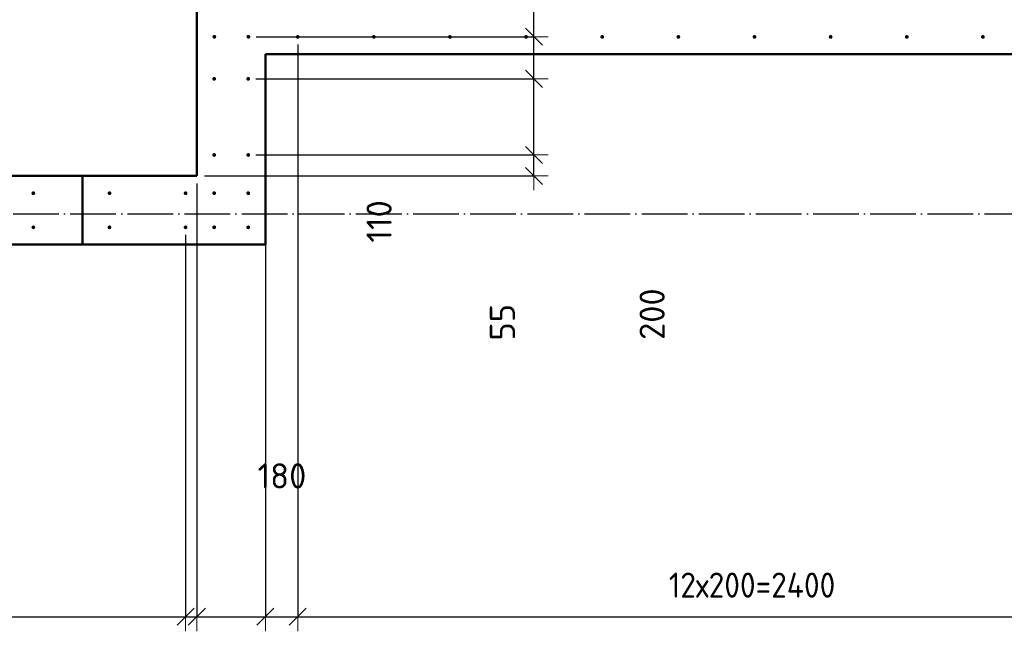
# Model space of a CAD drawing. Header units: millimetres. Extents: x 9402 to 69898, y -2829 to 22870.
# Tile 31 of 69: x 36475 to 39061, y 7249 to 8910. Entities that reach past the tile are written whole.
import ezdxf

# ---------------------------------------------------------------- set-up
doc = ezdxf.new("R2010")
doc.units = ezdxf.units.MM
doc.header["$PDMODE"] = 65
for name, pattern in [('______11', [150, 120, -15, 0, -15]), ('______5', [330, 240, -30, 30, -30]), ('________', [0])]:
    doc.linetypes.add(name, pattern=pattern)
for name, color, linetype, lineweight in [('Standard', 7, 'Continuous', 25), ('Арм.стержн. вертикальными 1', 22, 'Continuous', 35), ('Размерная линия_ общее', 7, 'Continuous', 13)]:
    doc.layers.add(name, color=color, linetype=linetype, lineweight=lineweight)
doc.layers.add('Осевая линия_ общее', color=7, linetype='______5', lineweight=13, true_color=0xa0a0a0)
doc.styles.add('ISOCPEUR', font='ISOCPEUR')
doc.dimstyles.new('DIMSTYLE_11', dxfattribs={"dimtxt": 66, "dimasz": 75, "dimexe": 0, "dimexo": 0, "dimgap": 33, "dimtad": 0, "dimdec": 0, "dimrnd": 5, "dimzin": 12, "dimdsep": 46, "dimtxsty": 'ISOCPEUR', "dimblk1": 'ALL_ML_STRICH', "dimblk2": 'ALL_ML_STRICH', "dimsah": 1, "dimcen": 0, "dimclrd": 7, "dimclre": 256, "dimclrt": 7, "dimadec": 0, "dimazin": 0, "dimtfac": 1, "dimtdec": 0, "dimtix": 1, "dimtmove": 2, "dimatfit": 3, "dimfxl": 0, "dimtvp": 1.2, "dimtzin": 0, "dimlwd": 0, "dimlwe": -3, "dimarcsym": 0})
doc.dimstyles.new('DIMSTYLE_15', dxfattribs={"dimtxt": 66, "dimasz": 75, "dimexe": 0, "dimexo": 0, "dimgap": 33, "dimtad": 0, "dimdec": 0, "dimrnd": 5, "dimzin": 12, "dimdsep": 46, "dimtxsty": 'ISOCPEUR', "dimblk1": 'ALL_ML_STRICH', "dimblk2": 'ALL_ML_STRICH', "dimsah": 1, "dimcen": 0, "dimclrd": 7, "dimclre": 256, "dimclrt": 7, "dimadec": 0, "dimazin": 0, "dimtfac": 1, "dimtdec": 0, "dimtix": 1, "dimtmove": 2, "dimatfit": 3, "dimfxl": 0, "dimtzin": 0, "dimlwd": 0, "dimlwe": -3, "dimarcsym": 0})
doc.dimstyles.new('DIMSTYLE_4', dxfattribs={"dimtxt": 66, "dimasz": 75, "dimexe": 0, "dimexo": 0, "dimgap": 33, "dimtad": 2, "dimdec": 0, "dimrnd": 5, "dimzin": 12, "dimdsep": 46, "dimtxsty": 'ISOCPEUR', "dimblk1": 'ALL_ML_STRICH', "dimblk2": 'ALL_ML_STRICH', "dimsah": 1, "dimcen": 0, "dimclrd": 7, "dimclre": 256, "dimclrt": 7, "dimadec": 0, "dimazin": 0, "dimtfac": 1, "dimtdec": 0, "dimtix": 1, "dimtmove": 2, "dimatfit": 3, "dimfxl": 0, "dimtvp": 1.2, "dimtzin": 0, "dimlwd": 0, "dimlwe": -3, "dimarcsym": 0})
doc.dimstyles.new('DIMSTYLE_5', dxfattribs={"dimtxt": 66, "dimasz": 75, "dimexe": 0, "dimexo": 0, "dimgap": 33, "dimtad": 2, "dimdec": 0, "dimrnd": 5, "dimzin": 12, "dimdsep": 46, "dimtxsty": 'ISOCPEUR', "dimblk1": 'ALL_ML_STRICH', "dimblk2": 'ALL_ML_STRICH', "dimsah": 1, "dimcen": 0, "dimclrd": 7, "dimclre": 256, "dimclrt": 7, "dimadec": 0, "dimazin": 0, "dimtfac": 1, "dimtdec": 0, "dimtix": 1, "dimtmove": 2, "dimatfit": 3, "dimfxl": 0, "dimtzin": 0, "dimlwd": 0, "dimlwe": -3, "dimarcsym": 0})

# ---------------------------------------------------------------- blocks, each defined once
blk = doc.blocks.new('ALL_ML_STRICH')
at = {"color": 0, "linetype": 'ByBlock', "lineweight": -2}
for p, q in [((0, -0.5), (0, 0.5)), ((-1, 0), (0.5, 0)), ((-0.3, -0.3), (0.3, 0.3))]:
    blk.add_line(p, q, dxfattribs=at)
blk = doc.blocks.new('*D180')
at = {"layer": 'DEFPOINTS', "color": 7, "linetype": 'Continuous', "lineweight": 13, "transparency": 33554687}
for p in [(35310.5, 8365), (36910.5, 8365), (35310.5, 7342.4)]:
    blk.add_point(p, dxfattribs=at)
at = {"layer": 'Размерная линия_ общее', "color": 253, "linetype": 'Continuous', "lineweight": -2, "true_color": 0xa0a0a0, "transparency": 33554687}
for p, q in [((35310.5, 8345), (35310.5, 7342.4)), ((36910.5, 8345), (36910.5, 7342.4))]:
    blk.add_line(p, q, dxfattribs=at)
at = {"layer": 'Размерная линия_ общее', "color": 7, "linetype": 'Continuous', "lineweight": -2, "transparency": 33554687}
blk.add_line((35310.5, 7342.4), (36910.5, 7342.4), dxfattribs=at)
at = {"layer": 'Размерная линия_ общее', "color": 7, "linetype": 'Continuous', "lineweight": 13, "transparency": 33554687, "xscale": 75, "yscale": 75, "zscale": 75, "rotation": 180}
blk.add_blockref('ALL_ML_STRICH', (35310.5, 7342.4), dxfattribs=at)
at = {"layer": 'Размерная линия_ общее', "color": 7, "linetype": 'Continuous', "lineweight": 13, "transparency": 33554687, "xscale": 75, "yscale": 75, "zscale": 75}
blk.add_blockref('ALL_ML_STRICH', (36910.5, 7342.4), dxfattribs=at)
at = {"layer": 'Размерная линия_ общее', "color": 7, "linetype": 'Continuous', "lineweight": 13, "transparency": 33554687, "insert": (35909.5, 7458.4), "char_height": 66, "width": 3.3, "attachment_point": 1, "line_spacing_factor": 0.60241, "style": 'ISOCPEUR'}
blk.add_mtext('\\W0.91;8х200=1600', dxfattribs=at)
blk = doc.blocks.new('*D181')
at = {"layer": 'DEFPOINTS', "color": 7, "linetype": 'Continuous', "lineweight": 13, "transparency": 33554687}
for p in [(36940, 8500), (36910.5, 8365), (36910.5, 7342.4)]:
    blk.add_point(p, dxfattribs=at)
at = {"layer": 'Размерная линия_ общее', "color": 253, "linetype": 'Continuous', "lineweight": -2, "true_color": 0xa0a0a0, "transparency": 33554687}
for p, q in [((36940, 8480), (36940, 7342.4)), ((36910.5, 8345), (36910.5, 7342.4))]:
    blk.add_line(p, q, dxfattribs=at)
at = {"layer": 'Размерная линия_ общее', "color": 7, "linetype": 'Continuous', "lineweight": -2, "transparency": 33554687}
blk.add_line((36910.5, 7342.4), (36940, 7342.4), dxfattribs=at)
at = {"layer": 'Размерная линия_ общее', "color": 7, "linetype": 'Continuous', "lineweight": 13, "transparency": 33554687, "xscale": 75, "yscale": 75, "zscale": 75}
blk.add_blockref('ALL_ML_STRICH', (36940, 7342.4), dxfattribs=at)
at = {"layer": 'Размерная линия_ общее', "color": 7, "linetype": 'Continuous', "lineweight": 13, "transparency": 33554687, "xscale": 75, "yscale": 75, "zscale": 75, "rotation": 180}
blk.add_blockref('ALL_ML_STRICH', (36910.5, 7342.4), dxfattribs=at)
at = {"layer": 'Размерная линия_ общее', "color": 7, "linetype": 'Continuous', "lineweight": 13, "transparency": 33554687, "insert": (36597.2, 7076.3), "char_height": 66, "width": 132, "attachment_point": 5, "style": 'ISOCPEUR'}
blk.add_mtext('\\A1;{30}', dxfattribs=at)
blk = doc.blocks.new('*D182')
at = {"layer": 'DEFPOINTS', "color": 7, "linetype": 'Continuous', "lineweight": 13, "transparency": 33554687}
for p in [(37120, 8820), (36940, 8500), (36940, 7342.4)]:
    blk.add_point(p, dxfattribs=at)
at = {"layer": 'Размерная линия_ общее', "color": 253, "linetype": 'Continuous', "lineweight": -2, "true_color": 0xa0a0a0, "transparency": 33554687}
for p, q in [((37120, 8800), (37120, 7342.4)), ((36940, 8480), (36940, 7342.4))]:
    blk.add_line(p, q, dxfattribs=at)
at = {"layer": 'Размерная линия_ общее', "color": 7, "linetype": 'Continuous', "lineweight": -2, "transparency": 33554687}
blk.add_line((36940, 7342.4), (37120, 7342.4), dxfattribs=at)
at = {"layer": 'Размерная линия_ общее', "color": 7, "linetype": 'Continuous', "lineweight": 13, "transparency": 33554687, "xscale": 75, "yscale": 75, "zscale": 75, "rotation": 180}
blk.add_blockref('ALL_ML_STRICH', (36940, 7342.4), dxfattribs=at)
at = {"layer": 'Размерная линия_ общее', "color": 7, "linetype": 'Continuous', "lineweight": 13, "transparency": 33554687, "xscale": 75, "yscale": 75, "zscale": 75}
blk.add_blockref('ALL_ML_STRICH', (37120, 7342.4), dxfattribs=at)
at = {"layer": 'Размерная линия_ общее', "color": 7, "linetype": 'Continuous', "lineweight": 13, "transparency": 33554687, "insert": (37163.6, 7712.3), "char_height": 66, "width": 198, "attachment_point": 5, "style": 'ISOCPEUR'}
blk.add_mtext('\\A1;{180}', dxfattribs=at)
blk = doc.blocks.new('*D183')
at = {"layer": 'DEFPOINTS', "color": 7, "linetype": 'Continuous', "lineweight": 13, "transparency": 33554687}
for p in [(37205, 8865), (37120, 8820), (37120, 7342.4)]:
    blk.add_point(p, dxfattribs=at)
at = {"layer": 'Размерная линия_ общее', "color": 253, "linetype": 'Continuous', "lineweight": -2, "true_color": 0xa0a0a0, "transparency": 33554687}
for p, q in [((37205, 8845), (37205, 7342.4)), ((37120, 8800), (37120, 7342.4))]:
    blk.add_line(p, q, dxfattribs=at)
at = {"layer": 'Размерная линия_ общее', "color": 7, "linetype": 'Continuous', "lineweight": -2, "transparency": 33554687}
blk.add_line((37120, 7342.4), (37205, 7342.4), dxfattribs=at)
at = {"layer": 'Размерная линия_ общее', "color": 7, "linetype": 'Continuous', "lineweight": 13, "transparency": 33554687, "xscale": 75, "yscale": 75, "zscale": 75, "rotation": 180}
blk.add_blockref('ALL_ML_STRICH', (37120, 7342.4), dxfattribs=at)
at = {"layer": 'Размерная линия_ общее', "color": 7, "linetype": 'Continuous', "lineweight": 13, "transparency": 33554687, "xscale": 75, "yscale": 75, "zscale": 75}
blk.add_blockref('ALL_ML_STRICH', (37205, 7342.4), dxfattribs=at)
at = {"layer": 'Размерная линия_ общее', "color": 7, "linetype": 'Continuous', "lineweight": 13, "transparency": 33554687, "insert": (37400.2, 7080.9), "char_height": 66, "width": 132, "attachment_point": 5, "style": 'ISOCPEUR'}
blk.add_mtext('\\A1;{85}', dxfattribs=at)
blk = doc.blocks.new('*D184')
at = {"layer": 'DEFPOINTS', "color": 7, "linetype": 'Continuous', "lineweight": 13, "transparency": 33554687}
for p in [(37205, 8865), (39605, 8865), (37205, 7342.4)]:
    blk.add_point(p, dxfattribs=at)
at = {"layer": 'Размерная линия_ общее', "color": 253, "linetype": 'Continuous', "lineweight": -2, "true_color": 0xa0a0a0, "transparency": 33554687}
for p, q in [((37205, 8845), (37205, 7342.4)), ((39605, 8845), (39605, 7342.4))]:
    blk.add_line(p, q, dxfattribs=at)
at = {"layer": 'Размерная линия_ общее', "color": 7, "linetype": 'Continuous', "lineweight": -2, "transparency": 33554687}
blk.add_line((37205, 7342.4), (39605, 7342.4), dxfattribs=at)
at = {"layer": 'Размерная линия_ общее', "color": 7, "linetype": 'Continuous', "lineweight": 13, "transparency": 33554687, "xscale": 75, "yscale": 75, "zscale": 75, "rotation": 180}
blk.add_blockref('ALL_ML_STRICH', (37205, 7342.4), dxfattribs=at)
at = {"layer": 'Размерная линия_ общее', "color": 7, "linetype": 'Continuous', "lineweight": 13, "transparency": 33554687, "xscale": 75, "yscale": 75, "zscale": 75}
blk.add_blockref('ALL_ML_STRICH', (39605, 7342.4), dxfattribs=at)
at = {"layer": 'Размерная линия_ общее', "color": 7, "linetype": 'Continuous', "lineweight": 13, "transparency": 33554687, "insert": (38180, 7458.4), "char_height": 66, "width": 3.3, "attachment_point": 1, "line_spacing_factor": 0.60241, "style": 'ISOCPEUR'}
blk.add_mtext('\\W0.91;12х200=2400', dxfattribs=at)
blk = doc.blocks.new('*D256')
at = {"layer": 'DEFPOINTS', "color": 7, "linetype": 'Continuous', "lineweight": 13, "transparency": 33554687}
for p in [(37075, 8555), (36940, 8500), (37825.5, 8500)]:
    blk.add_point(p, dxfattribs=at)
at = {"layer": 'Размерная линия_ общее', "color": 253, "linetype": 'Continuous', "lineweight": -2, "true_color": 0xa0a0a0, "transparency": 33554687}
for p, q in [((37095, 8555), (37825.5, 8555)), ((36960, 8500), (37825.5, 8500))]:
    blk.add_line(p, q, dxfattribs=at)
at = {"layer": 'Размерная линия_ общее', "color": 7, "linetype": 'Continuous', "lineweight": -2, "transparency": 33554687}
blk.add_line((37825.5, 8500), (37825.5, 8555), dxfattribs=at)
at = {"layer": 'Размерная линия_ общее', "color": 7, "linetype": 'Continuous', "lineweight": 13, "transparency": 33554687, "xscale": 75, "yscale": 75, "zscale": 75}
for p, rotation in [((37825.5, 8555), 90), ((37825.5, 8500), 270)]:
    blk.add_blockref('ALL_ML_STRICH', p, dxfattribs=dict(at, rotation=rotation))
at = {"layer": 'Размерная линия_ общее', "color": 7, "linetype": 'Continuous', "lineweight": 13, "transparency": 33554687, "insert": (37742.6, 8115.7), "char_height": 66, "width": 132, "attachment_point": 5, "rotation": 90, "style": 'ISOCPEUR'}
blk.add_mtext('\\A1;{55}', dxfattribs=at)
blk = doc.blocks.new('*D257')
at = {"layer": 'DEFPOINTS', "color": 7, "linetype": 'Continuous', "lineweight": 13, "transparency": 33554687}
for p in [(37075, 8755), (37075, 8555), (37825.5, 8555)]:
    blk.add_point(p, dxfattribs=at)
at = {"layer": 'Размерная линия_ общее', "color": 253, "linetype": 'Continuous', "lineweight": -2, "true_color": 0xa0a0a0, "transparency": 33554687}
for p, q in [((37095, 8755), (37825.5, 8755)), ((37095, 8555), (37825.5, 8555))]:
    blk.add_line(p, q, dxfattribs=at)
at = {"layer": 'Размерная линия_ общее', "color": 7, "linetype": 'Continuous', "lineweight": -2, "transparency": 33554687}
blk.add_line((37825.5, 8555), (37825.5, 8755), dxfattribs=at)
at = {"layer": 'Размерная линия_ общее', "color": 7, "linetype": 'Continuous', "lineweight": 13, "transparency": 33554687, "xscale": 75, "yscale": 75, "zscale": 75}
for p, rotation in [((37825.5, 8755), 90), ((37825.5, 8555), 270)]:
    blk.add_blockref('ALL_ML_STRICH', p, dxfattribs=dict(at, rotation=rotation))
at = {"layer": 'Размерная линия_ общее', "color": 7, "linetype": 'Continuous', "lineweight": 13, "transparency": 33554687, "insert": (38136, 8137), "char_height": 66, "width": 198, "attachment_point": 5, "rotation": 90, "style": 'ISOCPEUR'}
blk.add_mtext('\\A1;{200}', dxfattribs=at)
blk = doc.blocks.new('*D258')
at = {"layer": 'DEFPOINTS', "color": 7, "linetype": 'Continuous', "lineweight": 13, "transparency": 33554687}
for p in [(37075.5, 8865.5), (37075, 8755), (37825.5, 8755)]:
    blk.add_point(p, dxfattribs=at)
at = {"layer": 'Размерная линия_ общее', "color": 253, "linetype": 'Continuous', "lineweight": -2, "true_color": 0xa0a0a0, "transparency": 33554687}
for p, q in [((37095.5, 8865.5), (37825.5, 8865.5)), ((37095, 8755), (37825.5, 8755))]:
    blk.add_line(p, q, dxfattribs=at)
at = {"layer": 'Размерная линия_ общее', "color": 7, "linetype": 'Continuous', "lineweight": -2, "transparency": 33554687}
blk.add_line((37825.5, 8755), (37825.5, 8865.5), dxfattribs=at)
at = {"layer": 'Размерная линия_ общее', "color": 7, "linetype": 'Continuous', "lineweight": 13, "transparency": 33554687, "xscale": 75, "yscale": 75, "zscale": 75}
for p, rotation in [((37825.5, 8865.5), 90), ((37825.5, 8755), 270)]:
    blk.add_blockref('ALL_ML_STRICH', p, dxfattribs=dict(at, rotation=rotation))
at = {"layer": 'Размерная линия_ общее', "color": 7, "linetype": 'Continuous', "lineweight": 13, "transparency": 33554687, "insert": (37418.8, 8380.6), "char_height": 66, "width": 198, "attachment_point": 5, "rotation": 90, "style": 'ISOCPEUR'}
blk.add_mtext('\\A1;{110}', dxfattribs=at)
blk = doc.blocks.new('*D259')
at = {"layer": 'DEFPOINTS', "color": 7, "linetype": 'Continuous', "lineweight": 13, "transparency": 33554687}
for p in [(37075.5, 8955), (37075.5, 8865.5), (37825.5, 8865.5)]:
    blk.add_point(p, dxfattribs=at)
at = {"layer": 'Размерная линия_ общее', "color": 253, "linetype": 'Continuous', "lineweight": -2, "true_color": 0xa0a0a0, "transparency": 33554687}
for p, q in [((37095.5, 8955), (37825.5, 8955)), ((37095.5, 8865.5), (37825.5, 8865.5))]:
    blk.add_line(p, q, dxfattribs=at)
at = {"layer": 'Размерная линия_ общее', "color": 7, "linetype": 'Continuous', "lineweight": -2, "transparency": 33554687}
blk.add_line((37825.5, 8865.5), (37825.5, 8955), dxfattribs=at)
at = {"layer": 'Размерная линия_ общее', "color": 7, "linetype": 'Continuous', "lineweight": 13, "transparency": 33554687, "xscale": 75, "yscale": 75, "zscale": 75}
for p, rotation in [((37825.5, 8955), 90), ((37825.5, 8865.5), 270)]:
    blk.add_blockref('ALL_ML_STRICH', p, dxfattribs=dict(at, rotation=rotation))
at = {"layer": 'Размерная линия_ общее', "color": 7, "linetype": 'Continuous', "lineweight": 13, "transparency": 33554687, "insert": (38110.5, 9099.7), "char_height": 66, "width": 132, "attachment_point": 5, "rotation": 90, "style": 'ISOCPEUR'}
blk.add_mtext('\\A1;{90}', dxfattribs=at)

msp = doc.modelspace()

# ---------------------------------------------------------------- hatches: boundary and pattern name
at = {"layer": 'Арм.стержн. вертикальными 1', "linetype": 'Continuous', "lineweight": 50, "transparency": 33554687}
for points in [[(36991, 8865.5), (36990.6, 8867.4), (36989.5, 8869), (36987.9, 8870.1), (36986, 8870.5), (36984.1, 8870.1), (36982.4, 8869), (36981.3, 8867.4), (36981, 8865.5), (36981.3, 8863.6), (36982.4, 8861.9), (36984.1, 8860.8), (36986, 8860.5), (36987.9, 8860.8), (36989.5, 8861.9), (36990.6, 8863.6)], [(37080.5, 8865.5), (37080.1, 8867.4), (37079, 8869), (37077.4, 8870.1), (37075.5, 8870.5), (37073.6, 8870.1), (37072, 8869), (37070.9, 8867.4), (37070.5, 8865.5), (37070.9, 8863.6), (37072, 8861.9), (37073.6, 8860.8), (37075.5, 8860.5), (37077.4, 8860.8), (37079, 8861.9), (37080.1, 8863.6)], [(37210, 8865), (37209.6, 8866.9), (37208.5, 8868.5), (37206.9, 8869.6), (37205, 8870), (37203.1, 8869.6), (37201.5, 8868.5), (37200.4, 8866.9), (37200, 8865), (37200.4, 8863.1), (37201.5, 8861.5), (37203.1, 8860.4), (37205, 8860), (37206.9, 8860.4), (37208.5, 8861.5), (37209.6, 8863.1)], [(37410, 8865), (37409.6, 8866.9), (37408.5, 8868.5), (37406.9, 8869.6), (37405, 8870), (37403.1, 8869.6), (37401.5, 8868.5), (37400.4, 8866.9), (37400, 8865), (37400.4, 8863.1), (37401.5, 8861.5), (37403.1, 8860.4), (37405, 8860), (37406.9, 8860.4), (37408.5, 8861.5), (37409.6, 8863.1)], [(37610, 8865), (37609.6, 8866.9), (37608.5, 8868.5), (37606.9, 8869.6), (37605, 8870), (37603.1, 8869.6), (37601.5, 8868.5), (37600.4, 8866.9), (37600, 8865), (37600.4, 8863.1), (37601.5, 8861.5), (37603.1, 8860.4), (37605, 8860), (37606.9, 8860.4), (37608.5, 8861.5), (37609.6, 8863.1)], [(37810, 8865), (37809.6, 8866.9), (37808.5, 8868.5), (37806.9, 8869.6), (37805, 8870), (37803.1, 8869.6), (37801.5, 8868.5), (37800.4, 8866.9), (37800, 8865), (37800.4, 8863.1), (37801.5, 8861.5), (37803.1, 8860.4), (37805, 8860), (37806.9, 8860.4), (37808.5, 8861.5), (37809.6, 8863.1)], [(38010, 8865), (38009.6, 8866.9), (38008.5, 8868.5), (38006.9, 8869.6), (38005, 8870), (38003.1, 8869.6), (38001.5, 8868.5), (38000.4, 8866.9), (38000, 8865), (38000.4, 8863.1), (38001.5, 8861.5), (38003.1, 8860.4), (38005, 8860), (38006.9, 8860.4), (38008.5, 8861.5), (38009.6, 8863.1)], [(38210, 8865), (38209.6, 8866.9), (38208.5, 8868.5), (38206.9, 8869.6), (38205, 8870), (38203.1, 8869.6), (38201.5, 8868.5), (38200.4, 8866.9), (38200, 8865), (38200.4, 8863.1), (38201.5, 8861.5), (38203.1, 8860.4), (38205, 8860), (38206.9, 8860.4), (38208.5, 8861.5), (38209.6, 8863.1)], [(38410, 8865), (38409.6, 8866.9), (38408.5, 8868.5), (38406.9, 8869.6), (38405, 8870), (38403.1, 8869.6), (38401.5, 8868.5), (38400.4, 8866.9), (38400, 8865), (38400.4, 8863.1), (38401.5, 8861.5), (38403.1, 8860.4), (38405, 8860), (38406.9, 8860.4), (38408.5, 8861.5), (38409.6, 8863.1)], [(38610, 8865), (38609.6, 8866.9), (38608.5, 8868.5), (38606.9, 8869.6), (38605, 8870), (38603.1, 8869.6), (38601.5, 8868.5), (38600.4, 8866.9), (38600, 8865), (38600.4, 8863.1), (38601.5, 8861.5), (38603.1, 8860.4), (38605, 8860), (38606.9, 8860.4), (38608.5, 8861.5), (38609.6, 8863.1)], [(38810, 8865), (38809.6, 8866.9), (38808.5, 8868.5), (38806.9, 8869.6), (38805, 8870), (38803.1, 8869.6), (38801.5, 8868.5), (38800.4, 8866.9), (38800, 8865), (38800.4, 8863.1), (38801.5, 8861.5), (38803.1, 8860.4), (38805, 8860), (38806.9, 8860.4), (38808.5, 8861.5), (38809.6, 8863.1)], [(39010, 8865), (39009.6, 8866.9), (39008.5, 8868.5), (39006.9, 8869.6), (39005, 8870), (39003.1, 8869.6), (39001.5, 8868.5), (39000.4, 8866.9), (39000, 8865), (39000.4, 8863.1), (39001.5, 8861.5), (39003.1, 8860.4), (39005, 8860), (39006.9, 8860.4), (39008.5, 8861.5), (39009.6, 8863.1)], [(36990.5, 8755), (36990.1, 8756.9), (36989, 8758.5), (36987.4, 8759.6), (36985.5, 8760), (36983.6, 8759.6), (36982, 8758.5), (36980.9, 8756.9), (36980.5, 8755), (36980.9, 8753.1), (36982, 8751.5), (36983.6, 8750.4), (36985.5, 8750), (36987.4, 8750.4), (36989, 8751.5), (36990.1, 8753.1)], [(37080, 8755), (37079.6, 8756.9), (37078.6, 8758.5), (37076.9, 8759.6), (37075, 8760), (37073.1, 8759.6), (37071.5, 8758.5), (37070.4, 8756.9), (37070, 8755), (37070.4, 8753.1), (37071.5, 8751.5), (37073.1, 8750.4), (37075, 8750), (37076.9, 8750.4), (37078.6, 8751.5), (37079.6, 8753.1)], [(36990.5, 8555), (36990.1, 8556.9), (36989, 8558.5), (36987.4, 8559.6), (36985.5, 8560), (36983.6, 8559.6), (36982, 8558.5), (36980.9, 8556.9), (36980.5, 8555), (36980.9, 8553.1), (36982, 8551.5), (36983.6, 8550.4), (36985.5, 8550), (36987.4, 8550.4), (36989, 8551.5), (36990.1, 8553.1)], [(37080, 8555), (37079.6, 8556.9), (37078.6, 8558.5), (37076.9, 8559.6), (37075, 8560), (37073.1, 8559.6), (37071.5, 8558.5), (37070.4, 8556.9), (37070, 8555), (37070.4, 8553.1), (37071.5, 8551.5), (37073.1, 8550.4), (37075, 8550), (37076.9, 8550.4), (37078.6, 8551.5), (37079.6, 8553.1)], [(36515.5, 8454.5), (36515.1, 8456.4), (36514, 8458), (36512.4, 8459.1), (36510.5, 8459.5), (36508.6, 8459.1), (36507, 8458), (36505.9, 8456.4), (36505.5, 8454.5), (36505.9, 8452.6), (36507, 8451), (36508.6, 8449.9), (36510.5, 8449.5), (36512.4, 8449.9), (36514, 8451), (36515.1, 8452.6)], [(36715.5, 8454.5), (36715.1, 8456.4), (36714, 8458), (36712.4, 8459.1), (36710.5, 8459.5), (36708.6, 8459.1), (36707, 8458), (36705.9, 8456.4), (36705.5, 8454.5), (36705.9, 8452.6), (36707, 8451), (36708.6, 8449.9), (36710.5, 8449.5), (36712.4, 8449.9), (36714, 8451), (36715.1, 8452.6)], [(36915.5, 8454.5), (36915.1, 8456.4), (36914, 8458), (36912.4, 8459.1), (36910.5, 8459.5), (36908.6, 8459.1), (36907, 8458), (36905.9, 8456.4), (36905.5, 8454.5), (36905.9, 8452.6), (36907, 8451), (36908.6, 8449.9), (36910.5, 8449.5), (36912.4, 8449.9), (36914, 8451), (36915.1, 8452.6)], [(36990.5, 8454.5), (36990.1, 8456.4), (36989, 8458), (36987.4, 8459.1), (36985.5, 8459.5), (36983.6, 8459.1), (36981.9, 8458), (36980.8, 8456.4), (36980.5, 8454.5), (36980.8, 8452.6), (36981.9, 8451), (36983.6, 8449.9), (36985.5, 8449.5), (36987.4, 8449.9), (36989, 8451), (36990.1, 8452.6)], [(37080, 8454.5), (37079.6, 8456.4), (37078.5, 8458), (37076.9, 8459.1), (37075, 8459.5), (37073.1, 8459.1), (37071.5, 8458), (37070.4, 8456.4), (37070, 8454.5), (37070.4, 8452.6), (37071.5, 8451), (37073.1, 8449.9), (37075, 8449.5), (37076.9, 8449.9), (37078.5, 8451), (37079.6, 8452.6)], [(36515.5, 8365), (36515.1, 8366.9), (36514, 8368.5), (36512.4, 8369.6), (36510.5, 8370), (36508.6, 8369.6), (36507, 8368.5), (36505.9, 8366.9), (36505.5, 8365), (36505.9, 8363.1), (36507, 8361.4), (36508.6, 8360.4), (36510.5, 8360), (36512.4, 8360.4), (36514, 8361.4), (36515.1, 8363.1)], [(36715.5, 8365), (36715.1, 8366.9), (36714, 8368.5), (36712.4, 8369.6), (36710.5, 8370), (36708.6, 8369.6), (36707, 8368.5), (36705.9, 8366.9), (36705.5, 8365), (36705.9, 8363.1), (36707, 8361.4), (36708.6, 8360.4), (36710.5, 8360), (36712.4, 8360.4), (36714, 8361.4), (36715.1, 8363.1)], [(36915.5, 8365), (36915.1, 8366.9), (36914, 8368.5), (36912.4, 8369.6), (36910.5, 8370), (36908.6, 8369.6), (36907, 8368.5), (36905.9, 8366.9), (36905.5, 8365), (36905.9, 8363.1), (36907, 8361.4), (36908.6, 8360.4), (36910.5, 8360), (36912.4, 8360.4), (36914, 8361.4), (36915.1, 8363.1)], [(36990.5, 8365), (36990.1, 8366.9), (36989, 8368.5), (36987.4, 8369.6), (36985.5, 8370), (36983.6, 8369.6), (36981.9, 8368.5), (36980.8, 8366.9), (36980.5, 8365), (36980.8, 8363.1), (36981.9, 8361.4), (36983.6, 8360.4), (36985.5, 8360), (36987.4, 8360.4), (36989, 8361.4), (36990.1, 8363.1)], [(37080, 8365), (37079.6, 8366.9), (37078.5, 8368.5), (37076.9, 8369.6), (37075, 8370), (37073.1, 8369.6), (37071.5, 8368.5), (37070.4, 8366.9), (37070, 8365), (37070.4, 8363.1), (37071.5, 8361.4), (37073.1, 8360.4), (37075, 8360), (37076.9, 8360.4), (37078.5, 8361.4), (37079.6, 8363.1)]]:
    msp.add_hatch(color=4, dxfattribs=at).paths.add_polyline_path(points)

# ---------------------------------------------------------------- linework, layer by layer
at = {"color": 7, "linetype": 'Continuous', "lineweight": 50, "transparency": 33554687}
for p, q in [((36940, 8500), (36940, 10100)), ((37120, 8820), (37120, 8500)), ((35190, 8500), (36940, 8500)), ((37120, 8500), (37120, 8320)), ((37120, 8320), (35010, 8320))]:
    msp.add_line(p, q, dxfattribs=at)
at = {"color": 7, "linetype": '________', "lineweight": 50, "transparency": 33554687}
msp.add_line((36640, 8320), (36640, 8500), dxfattribs=at)
at = {"layer": 'Standard', "color": 7, "linetype": 'Continuous', "lineweight": 50, "transparency": 33554687}
msp.add_line((39650, 8820), (37120, 8820), dxfattribs=at)
at = {"layer": 'Осевая линия_ общее', "color": 253, "linetype": '______11', "lineweight": -3, "true_color": 0xa0a0a0, "transparency": 33554687}
msp.add_line((25200, 8400), (69714.9, 8400), dxfattribs=at)

# ---------------------------------------------------------------- dimensions: what is measured, and where the dimension line sits
at = {"layer": 'Размерная линия_ общее', "color": 7, "linetype": 'Continuous', "lineweight": 13, "transparency": 33554687}
for base, p1, p2, dimstyle, picture, middle in [((37825.4703, 8955), (37095.4966, 8865.4687), (37095.4966, 8955), 'DIMSTYLE_11', '*D259', (38110.4974, 9099.7216)), ((37825.4703, 8865.4687), (37095.0282, 8755.0003), (37095.4966, 8865.4687), 'DIMSTYLE_4', '*D258', (37418.7575, 8380.5585)), ((37825.5, 8755), (37095, 8555), (37095, 8755), 'DIMSTYLE_15', '*D257', (38136, 8137)), ((37825.5, 8555), (36960, 8500), (37095, 8555), 'DIMSTYLE_4', '*D256', (37742.6, 8115.7))]:
    dim = msp.add_linear_dim(base=base, p1=p1, p2=p2, angle=90, dimstyle=dimstyle, override={"dimpost": '<>', "dimclrd": 7, "dimclre": 253, "dimclrt": 7, "dimlwd": 0, "dimlwe": 65533}, dxfattribs=at)
    dim.commit()
    dim.dimension.update_dxf_attribs({"geometry": picture, "text_midpoint": middle, "dimtype": 160})
for base, p1, p2, dimstyle, picture, middle in [((37205, 7342.4), (37120, 8800), (37205, 8845), 'DIMSTYLE_11', '*D183', (37400.2, 7080.9)), ((37120, 7342.4), (36940, 8480), (37120, 8800), 'DIMSTYLE_4', '*D182', (37163.6, 7712.3)), ((36940, 7342.4437), (36910.4966, 8344.9721), (36940, 8480), 'DIMSTYLE_11', '*D181', (36597.1862, 7076.3457))]:
    dim = msp.add_linear_dim(base=base, p1=p1, p2=p2, dimstyle=dimstyle, override={"dimpost": '<>', "dimclrd": 7, "dimclre": 253, "dimclrt": 7, "dimlwd": 0, "dimlwe": 65533}, dxfattribs=at)
    dim.commit()
    dim.dimension.update_dxf_attribs({"geometry": picture, "text_midpoint": middle, "dimtype": 160})
for base, p1, p2, text, picture, middle in [((39605, 7342.4), (37205, 8845), (39605, 8845), '\\W0.91;12х200=2400', '*D184', (38405, 7375.4)), ((36910.5, 7342.4), (35310.5, 8345), (36910.5, 8345), '\\W0.91;8х200=1600', '*D180', (36110.5, 7375.4))]:
    dim = msp.add_linear_dim(base=base, p1=p1, p2=p2, text=text, dimstyle='DIMSTYLE_5', override={"dimpost": '<>', "dimclrd": 7, "dimclre": 253, "dimclrt": 7, "dimlwd": 0, "dimlwe": 65533}, dxfattribs=at)
    dim.commit()
    dim.dimension.update_dxf_attribs({"geometry": picture, "text_midpoint": middle, "dimtype": 160})

doc.saveas('drawing.dxf')
